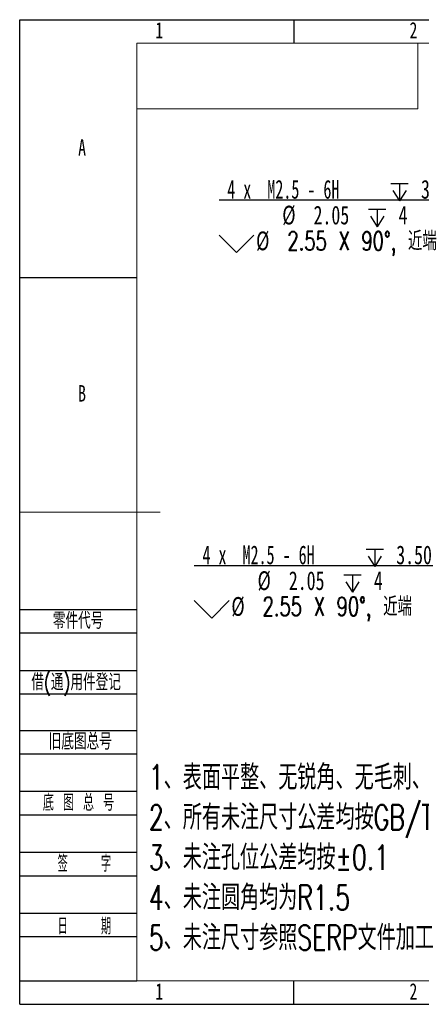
# Model space of a CAD drawing. Header units: millimetres. Extents: x 0 to 658, y -2 to 210.
# Tile 1 of 6: x 0 to 86, y 0 to 210. Entities that reach past the tile are written whole.
import ezdxf

# ---------------------------------------------------------------- set-up
doc = ezdxf.new("R2010")
doc.units = ezdxf.units.MM
doc.layers.add('图框', color=7, linetype='Continuous')
doc.layers.add('粗实线层', color=7, linetype='Continuous', lineweight=15)
doc.styles.add('SLDTEXTSTYLE0', font='TXT', dxfattribs={"width": 0.7})
doc.styles.add('SLDTEXTSTYLE1', font='TXT', dxfattribs={"width": 0.7, "bigfont": 'bigfont'})
doc.styles.add('SLDTEXTSTYLE2', font='TXT', dxfattribs={"width": 0.614286, "bigfont": 'bigfont'})
doc.styles.add('SLDTEXTSTYLE3', font='TXT', dxfattribs={"width": 0.566667, "bigfont": 'bigfont'})
doc.styles.add('SLDTEXTSTYLE4', font='TXT', dxfattribs={"width": 0.628571})
doc.dimstyles.new('SLDDIMSTYLE3', dxfattribs={"dimtxt": 4, "dimasz": 4.08, "dimexe": 0, "dimexo": 0.0625, "dimgap": 1, "dimtad": 0, "dimtih": 1, "dimtoh": 1, "dimdec": 6, "dimlfac": 3, "dimrnd": 1e-09, "dimzin": 12, "dimdsep": 46, "dimtxsty": 'SLDTEXTSTYLE0', "dimblk1": 'NONE', "dimsah": 1, "dimcen": 0, "dimadec": 0, "dimazin": 3, "dimtfac": 1, "dimtmove": 0, "dimatfit": 3, "dimldrblk": 'NONE', "dimfxl": 0, "dimfrac": 2, "dimtolj": 1, "dimtzin": 12, "dimarcsym": 0})

# ---------------------------------------------------------------- blocks, each defined once
blk = doc.blocks.new('SW_NOTE_0')
at = {"layer": '图框', "color": 0, "attachment_point": 1, "style": 'SLDTEXTSTYLE1'}
for s, insert, char_height in [('1\\M+18141\\M+1955C\\M+196CA\\M+195BD\\M+190AE\\M+18141\\M+19DD9锐\\M+18A70\\M+18141\\M+19DD9\\M+196D1\\M+18E68\\M+18141\\M+19DD9划\\M+18DAD\\M+18141\\M+19DD9变\\M+18C60', (0, 6.82), 5.29167), ('2\\M+18141\\M+18F8A\\M+1974C\\M+196A2\\M+1928D\\M+18EDA\\M+190A1\\M+18CF6\\M+18DB7\\M+18BCF\\M+188C2GB/T1084-2400f级\\M+189C1\\M+18D48', (0, -1.73), 5.29167), ('3\\M+18141\\M+196A2\\M+1928D\\M+18D45\\M+188CA\\M+18CF6\\M+18DB7\\M+18BCF\\M+188C2\\M+1817D0.1', (0, -10.29), 5.2917), ('4\\M+18141\\M+196A2\\M+1928D圆\\M+18A70\\M+18BCF为R1.5', (0, -18.85), 5.2917), ('5\\M+18141\\M+196A2\\M+1928D\\M+18EDA\\M+190A1\\M+18E51\\M+18FC6SERP\\M+195B6\\M+18C8F\\M+189C1\\M+18D48', (0, -27.4), 5.2917)]:
    blk.add_mtext(s, dxfattribs=dict(at, insert=insert, char_height=char_height))
blk = doc.blocks.new('SW_SYMBOL_HOLE_DEPTH')
at = {"layer": '图框', "color": 0}
for p, q in [((0, 875), (800, 875)), ((100, 555), (400, 75)), ((400, 875), (400, 75)), ((700, 555), (400, 75))]:
    blk.add_line(p, q, dxfattribs=at)
blk = doc.blocks.new('SW_SYMBOL_HOLE_SINK')
at = {"layer": '图框', "color": 0}
for p, q in [((0, 875), (800, 75)), ((800, 75), (1600, 875))]:
    blk.add_line(p, q, dxfattribs=at)
blk = doc.blocks.new('_D_7')
at = {"layer": '图框'}
for p, q in [((113.2, 113.66), (93.1, 93.54)), ((113.8, 114.26), (113.2, 113.66)), ((93.1, 93.54), (37.28, 93.54))]:
    blk.add_line(p, q, dxfattribs=at)
blk.add_solid([(113.2, 113.66), (109.96, 111.14), (110.68, 110.42)], dxfattribs=at)
at = {"layer": '图框', "xscale": 0.004654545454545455, "yscale": 0.004654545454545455, "zscale": 0.004654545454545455}
for name, p in [('SW_SYMBOL_HOLE_DEPTH', (73.94, 93.03)), ('SW_SYMBOL_HOLE_DEPTH', (69.17, 87.53)), ('SW_SYMBOL_HOLE_SINK', (37.28, 82.03))]:
    blk.add_blockref(name, p, dxfattribs=at)
at = {"layer": '图框', "char_height": 4, "attachment_point": 1}
for s, insert, style in [('4 x  M2.5 - 6H', (39.02, 97.86), 'SLDTEXTSTYLE4'), ('3.50', (80.38, 97.86), 'SLDTEXTSTYLE0'), ('%%c', (50.78, 92.36), 'SLDTEXTSTYLE0'), ('2.05', (57.45, 92.36), 'SLDTEXTSTYLE0'), ('4', (75.61, 92.36), 'SLDTEXTSTYLE0'), ('%%c', (45.19, 86.86), 'SLDTEXTSTYLE0'), ('2.55 X 90\\M+1818B, \\M+18BDF\\M+1925B', (51.86, 86.86), 'SLDTEXTSTYLE1')]:
    blk.add_mtext(s, dxfattribs=dict(at, insert=insert, style=style))
blk = doc.blocks.new('_NONE')
blk = doc.blocks.new('_D_8')
at = {"layer": '图框'}
for p, q in [((98.38, 171.52), (42.56, 171.52)), ((113.35, 132.69), (98.38, 171.52)), ((113.66, 131.9), (113.35, 132.69))]:
    blk.add_line(p, q, dxfattribs=at)
blk.add_solid([(113.35, 132.69), (112.36, 136.68), (111.41, 136.32)], dxfattribs=at)
at = {"layer": '图框', "xscale": 0.004654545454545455, "yscale": 0.004654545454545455, "zscale": 0.004654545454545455}
for name, p in [('SW_SYMBOL_HOLE_DEPTH', (79.22, 171)), ('SW_SYMBOL_HOLE_DEPTH', (74.45, 165.5)), ('SW_SYMBOL_HOLE_SINK', (42.56, 160))]:
    blk.add_blockref(name, p, dxfattribs=at)
at = {"layer": '图框', "char_height": 4, "attachment_point": 1}
for s, insert, style in [('4 x  M2.5 - 6H', (44.31, 175.83), 'SLDTEXTSTYLE4'), ('3.50', (85.66, 175.83), 'SLDTEXTSTYLE0'), ('%%c', (56.06, 170.33), 'SLDTEXTSTYLE0'), ('2.05', (62.73, 170.33), 'SLDTEXTSTYLE0'), ('4', (80.89, 170.33), 'SLDTEXTSTYLE0'), ('%%c', (50.47, 164.83), 'SLDTEXTSTYLE0'), ('2.55 X 90\\M+1818B, \\M+18BDF\\M+1925B', (57.15, 164.83), 'SLDTEXTSTYLE1')]:
    blk.add_mtext(s, dxfattribs=dict(at, insert=insert, style=style))

msp = doc.modelspace()

# ---------------------------------------------------------------- linework, layer by layer
at = {"layer": '图框'}
for p, q in [((0, 0), (0, 210)), ((0, 210), (297, 210)), ((58.5, 210), (58.5, 205)), ((0, 155), (25, 155)), ((0, 84.22062154), (25, 84.22062154)), ((0, 79.22062154), (25, 79.22062154)), ((0, 71.22062154), (25, 71.22062154)), ((0, 66.22062154), (25, 66.22062154)), ((0, 58.43002782), (25, 58.43002782)), ((0, 53.43002782), (25, 53.43002782)), ((0, 45.43002782), (25, 45.43002782)), ((0, 40.43002782), (25, 40.43002782)), ((0, 32.43002782), (25, 32.43002782)), ((0, 27.43002782), (25, 27.43002782)), ((0, 19.43002782), (25, 19.43002782)), ((0, 14.43002782), (25, 14.43002782)), ((0, 5), (25, 5)), ((58.5, 0), (58.5, 5)), ((0, 0), (297, 0))]:
    msp.add_line(p, q, dxfattribs=at)
at = {"layer": '图框', "linetype": 'Continuous', "lineweight": 15}
for p, q in [((25, 5), (25, 205)), ((25, 205), (292, 205))]:
    msp.add_line(p, q, dxfattribs=at)
at = {"layer": '图框', "lineweight": 15}
for p, q in [((0, 105), (30, 105)), ((25, 5), (292, 5))]:
    msp.add_line(p, q, dxfattribs=at)
at = {"layer": '粗实线层'}
for p, q in [((85, 191), (85, 205)), ((25, 191), (85, 191))]:
    msp.add_line(p, q, dxfattribs=at)

# ---------------------------------------------------------------- block references
at = {"layer": '图框'}
msp.add_blockref('SW_NOTE_0', (27.57201433, 44.26723091), dxfattribs=at)

# ---------------------------------------------------------------- texts
at = {"layer": '图框', "char_height": 3.5}
for s, insert, attachment_point, style in [('1', (29.79444444, 209.49728633), 2, 'SLDTEXTSTYLE0'), ('2', (84.04444444, 209.49728633), 2, 'SLDTEXTSTYLE0'), ('A', (13.32031252, 184.49728633), 2, 'SLDTEXTSTYLE0'), ('B', (13.32031252, 132.0550898), 2, 'SLDTEXTSTYLE0'), ('\\M+197EB\\M+18C8F\\M+191E3\\M+18D86', (7.08363591, 83.57905148), 1, 'SLDTEXTSTYLE1'), ('\\M+18ED8(\\M+192CA)\\M+19770\\M+18C8F\\M+1936F记', (2.49613555, 70.47254941), 1, 'SLDTEXTSTYLE1'), ('\\M+18B8C\\M+192EA图总\\M+18D86', (6.19405335, 57.82384813), 1, 'SLDTEXTSTYLE1'), ('\\M+192EA 图 总 \\M+18D86', (4.9471782, 44.76550045), 1, 'SLDTEXTSTYLE2'), ('签    \\M+18E9A', (13.80974012, 31.76352465), 2, 'SLDTEXTSTYLE3'), ('\\M+193FA    \\M+18AFA', (13.80974012, 18.41347394), 2, 'SLDTEXTSTYLE3'), ('1', (29.79444444, 4.49728633), 2, 'SLDTEXTSTYLE0'), ('2', (84.04444444, 4.49728633), 2, 'SLDTEXTSTYLE0')]:
    msp.add_mtext(s, dxfattribs=dict(at, insert=insert, attachment_point=attachment_point, style=style))

# ---------------------------------------------------------------- dimensions: what is measured, and where the dimension line sits
at = {"layer": '图框'}
for p1, p2, picture, middle in [((113.6551388, 131.8998135), (113.34944694, 132.6929418), '_D_8', (69.67857326, 167.92507477)), ((113.80267682, 114.26370107), (113.20190892, 113.66238756), '_D_7', (64.39567386, 89.94952792))]:
    dim = msp.add_diameter_dim_2p(p1=p1, p2=p2, text='4 x  M2.5 - 6H {\\fGDT;x} 3.50\\P%%c 2.05 {\\fGDT;x} 4\\P{\\fGDT;w}%%c 2.55 X 90°, 近端', dimstyle='SLDDIMSTYLE3', override={"dimpost": '<>'}, dxfattribs=at)
    dim.commit()
    dim.dimension.update_dxf_attribs({"geometry": picture, "text_midpoint": middle, "dimtype": 163})

doc.saveas('drawing.dxf')
